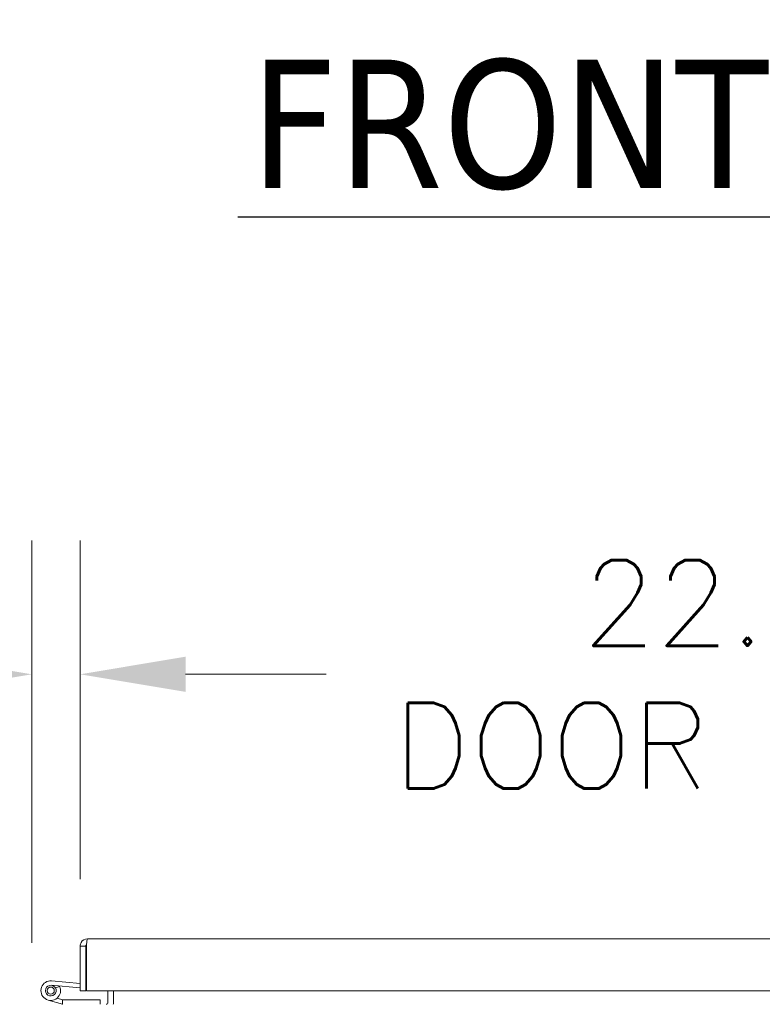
# Model space of a CAD drawing. Header units: inches. Extents: x 2 to 304, y 7 to 191.
# Tile 21 of 53: x 119 to 132, y 55 to 71. Entities that reach past the tile are written whole.
import ezdxf

# ---------------------------------------------------------------- set-up
doc = ezdxf.new("R2010")
doc.units = ezdxf.units.IN
doc.header["$LTSCALE"] = 18
doc.header["$MEASUREMENT"] = 0
for name, color, linetype, lineweight in [('Dimension (ANSI)', 7, 'Continuous', 5), ('Symbol (ANSI)', 7, 'Continuous', 5), ('Visible (ANSI)', 7, 'Continuous', 5)]:
    doc.layers.add(name, color=color, linetype=linetype, lineweight=lineweight)
doc.styles.add('ROMANS', font='romans.shx')
doc.styles.add('Text Style168', font='tahoma.ttf')
doc.dimstyles.new('Default (ANSI)', dxfattribs={"dimscale": 18, "dimtxt": 0.08, "dimasz": 0.098425, "dimexe": 0.125, "dimexo": 0.0625, "dimgap": 0.031496, "dimtad": 0, "dimtih": 1, "dimtoh": 1, "dimrnd": 1e-08, "dimzin": 0, "dimdsep": 46, "dimtxsty": 'ROMANS', "dimcen": 0.09, "dimdle": 0.393701, "dimclrd": 256, "dimclre": 256, "dimclrt": 256, "dimadec": 0, "dimazin": 0, "dimtfac": 1.25, "dimtofl": 0, "dimtmove": 0, "dimatfit": 3, "dimfxl": 0, "dimtolj": 1, "dimtzin": 0, "dimlwd": -1, "dimlwe": -1, "dimarcsym": 0})

# ---------------------------------------------------------------- blocks, each defined once
blk = doc.blocks.new('*D27')
at = {"layer": 'Defpoints', "color": 0}
for p in [(119.339, 60.051), (120.152, 55.48), (119.339, 54.409)]:
    blk.add_point(p, dxfattribs=at)
at = {"layer": 'Dimension (ANSI)'}
for p, q in [((119.339, 55.534), (119.339, 62.301)), ((120.152, 56.605), (120.152, 62.301)), ((117.567, 60.051), (115.796, 60.051)), ((121.924, 60.051), (123.695, 60.051))]:
    blk.add_line(p, q, dxfattribs=at)
for points in [[(117.567, 60.347), (117.567, 59.756), (119.339, 60.051)], [(121.924, 60.347), (121.924, 59.756), (120.152, 60.051)]]:
    blk.add_solid(points, dxfattribs=at)
at = {"layer": 'Dimension (ANSI)', "insert": (109.057, 61.149), "char_height": 1.44, "attachment_point": 1, "style": 'ROMANS'}
blk.add_mtext('\\A1;(0.81)', dxfattribs=at)
blk = doc.blocks.new('*D36')
at = {"layer": 'Defpoints', "color": 0}
for p in [(142.589, 60.051), (120.152, 55.48), (142.589, 55.48)]:
    blk.add_point(p, dxfattribs=at)
at = {"layer": 'Dimension (ANSI)'}
for p, q in [((120.152, 56.605), (120.152, 62.301)), ((142.589, 56.605), (142.589, 62.301)), ((121.924, 60.051), (124.289, 60.051)), ((140.818, 60.051), (138.452, 60.051))]:
    blk.add_line(p, q, dxfattribs=at)
for points in [[(121.924, 60.347), (121.924, 59.756), (120.152, 60.051)], [(140.818, 60.347), (140.818, 59.756), (142.589, 60.051)]]:
    blk.add_solid(points, dxfattribs=at)
at = {"layer": 'Dimension (ANSI)', "insert": (131.371, 60.051), "char_height": 1.44, "attachment_point": 5, "style": 'ROMANS'}
blk.add_mtext('\\A1;22.44\\PDOOR WIDTH', dxfattribs=at)

msp = doc.modelspace()

# ---------------------------------------------------------------- linework, layer by layer
at = {"layer": 'Symbol (ANSI)', "lineweight": 30}
msp.add_line((122.8005, 67.7425), (140.1663, 67.7425), dxfattribs=at)
at = {"layer": 'Visible (ANSI)'}
for p, q in [((120.1519, 55.4799), (120.1519, 54.7299)), ((120.2456, 55.4799), (120.1519, 55.4799)), ((120.2456, 55.4799), (120.2456, 54.7299)), ((120.2566, 54.7299), (120.2566, 55.4799)), ((120.2768, 55.6049), (142.4644, 55.6049)), ((120.2456, 55.3568), (120.2566, 55.3568)), ((120.1519, 54.7796), (119.6662, 54.8228)), ((119.6728, 54.8975), (120.1519, 54.8549)), ((119.7358, 54.7787), (119.8076, 54.8032)), ((120.2456, 54.7299), (120.1519, 54.7299)), ((142.4846, 54.7299), (120.2566, 54.7299)), ((120.6202, 54.7299), (120.6202, 54.5343)), ((120.7139, 54.7299), (120.7139, 54.5343)), ((119.8532, 54.5059), (119.6129, 54.5745)), ((119.764, 54.6066), (119.8532, 54.579)), ((119.8532, 54.579), (119.8532, 54.5059)), ((119.8532, 54.579), (119.8563, 54.5781)), ((119.8632, 54.5031), (119.8532, 54.5059)), ((119.8563, 54.5781), (120.4882, 54.5781)), ((120.4882, 54.5781), (120.4882, 54.5031)), ((120.7139, 54.5343), (120.7139, 54.5031))]:
    msp.add_line(p, q, dxfattribs=at)
msp.add_circle((119.6582, 54.7332), 0.06, dxfattribs=at)
for centre, radius, start, end in [((119.6582, 54.7332), 0.165, 84.91091, 25.10897), ((119.6582, 54.7332), 0.09, 84.91091, 30.37166), ((119.6582, 54.7332), 0.09, 30.37166, 84.91091), ((119.6582, 54.7332), 0.165, 25.10897, 27.96664), ((120.1966, 54.9001), 0.124, 293.27596, 298.96408), ((120.5889, 54.5343), 0.0312, 270, 0), ((120.5889, 54.5343), 0.1249, 345.51657, 0)]:
    msp.add_arc(centre, radius, start, end, dxfattribs=at)
for points, knots in [([(120.2768, 55.6049), (120.2331, 55.6049), (120.1903, 55.5801), (120.1685, 55.5422), (120.1577, 55.5233), (120.1519, 55.5016), (120.1519, 55.4799)], [0, 0, 0, 0, 1.04908, 1.04908, 1.04908, 1.5707963, 1.5707963, 1.5707963, 1.5707963]), ([(120.2595, 55.5055), (120.252, 55.5003), (120.2465, 55.4918), (120.2457, 55.4826), (120.2456, 55.4817), (120.2456, 55.4808), (120.2456, 55.4799)], [0.59510147, 0.59510147, 0.59510147, 0.59510147, 1.48347479, 1.48347479, 1.48347479, 1.57079633, 1.57079633, 1.57079633, 1.57079633]), ([(120.2566, 55.4799), (120.2611, 55.5236), (120.2656, 55.5665), (120.2701, 55.5882), (120.2724, 55.5991), (120.2746, 55.6049), (120.2768, 55.6049)], [0, 0, 0, 0, 1.04908, 1.04908, 1.04908, 1.5707963, 1.5707963, 1.5707963, 1.5707963])]:
    msp.add_open_spline(points, degree=3, knots=knots, dxfattribs=at)

# ---------------------------------------------------------------- texts
at = {"layer": 'Symbol (ANSI)', "insert": (123.0165, 68.183), "char_height": 2.16, "attachment_point": 7, "style": 'Text Style168'}
msp.add_mtext('FRONT VIEW', dxfattribs=at)

# ---------------------------------------------------------------- dimensions: what is measured, and where the dimension line sits
at = {"layer": 'Dimension (ANSI)'}
for base, p2, text, override, picture, middle in [((142.5894, 60.0514), (142.5894, 55.4799), '<>\\PDOOR WIDTH', {"dimtih": 0, "dimtoh": 0, "dimdec": 2, "dimtp": 0, "dimtm": 0, "dimtdec": 2, "dimatfit": 1}, '*D36', (131.3706, 60.0514)), ((119.3389, 60.0514), (119.3389, 54.4094), '(<>)', {"dimgap": 0.031496, "dimtih": 0, "dimtoh": 0, "dimdec": 2, "dimtol": 0, "dimlim": 0, "dimtp": 0, "dimtm": 0, "dimtdec": 2, "dimatfit": 1}, '*D27', (112.1429, 60.0514))]:
    dim = msp.add_linear_dim(base=base, p1=(120.1519, 55.4799), p2=p2, angle=180, text=text, dimstyle='Default (ANSI)', override=override, dxfattribs=at)
    dim.commit()
    dim.dimension.update_dxf_attribs({"geometry": picture, "text_midpoint": middle, "dimtype": 160})

doc.saveas('drawing.dxf')
